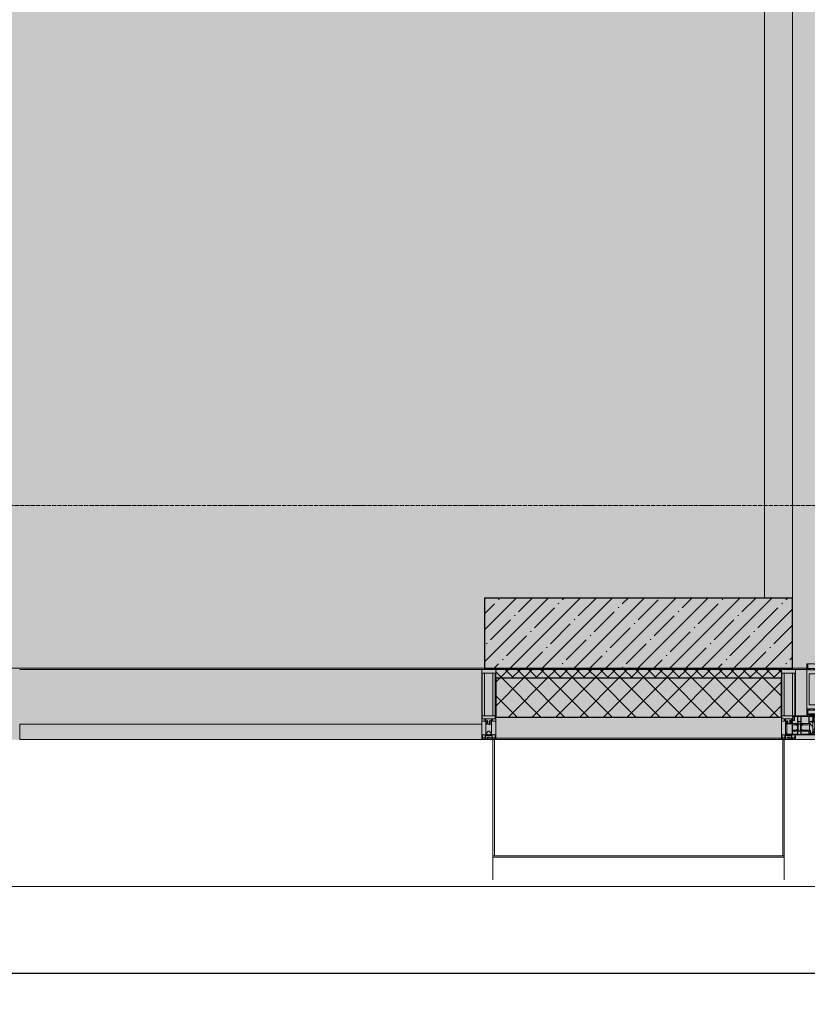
# Model space of a CAD drawing. Header units: millimetres. Extents: x -26894274 to 19789193, y -86687 to 22351.
# Tile 23 of 256: x 27768 to 30581, y -50679 to -47165. Entities that reach past the tile are written whole.
import ezdxf

# ---------------------------------------------------------------- set-up
doc = ezdxf.new("R2010")
doc.units = ezdxf.units.MM
doc.linetypes.add('-D1-02х01', pattern=[3, 2, -1])
doc.linetypes.add('-D1d1-15x02', pattern=[19, 15, -2, 0, -2])
doc.layers.get('Defpoints').update_dxf_attribs({"color": 31})
for name, color, linetype, lineweight in [('_0', 7, 'Continuous', 13), ('A-200-M_WALL', 7, 'Continuous', 5), ('A-200-M_WALL_INT', 7, 'Continuous', 5), ('A-200-M_WALL_PAT', 7, 'Continuous', 5), ('A-214-M_CURT_WALL', 7, 'Continuous', 5), ('A-215-M_CURT_PANEL', 7, 'Continuous', 5), ('A-230-M_FLOOR', 7, 'Continuous', 5), ('A-280-M_COLUMN', 7, 'Continuous', 5), ('A-314-M_WINDOW', 7, 'Continuous', 5), ('S-280-M_COLUMN', 7, 'Continuous', 5), ('Z-060-M_DETAIL', 7, 'Continuous', 5), ('Ограждение', 7, 'Continuous', 5), ('Оси', 7, 'Continuous', 5), ('Поручни', 7, 'Continuous', 5)]:
    doc.layers.add(name, color=color, linetype=linetype, lineweight=lineweight)
doc.styles.add('fl_iso paper', font='isocpeur.ttf', dxfattribs={"width": 0.8, "oblique": 10})
doc.dimstyles.new('In tre 1_100', dxfattribs={"dimscale": 100, "dimtxt": 2.5, "dimasz": 2, "dimexe": 1, "dimexo": 0.7, "dimgap": 0.6, "dimtad": 1, "dimdec": 0, "dimrnd": 5, "dimzin": 0, "dimdsep": 46, "dimtxsty": 'fl_iso paper', "dimblk": 'ARCHTICK', "dimcen": 0, "dimdle": 1, "dimadec": 0, "dimazin": 0, "dimtfac": 1, "dimtdec": 0, "dimtofl": 0, "dimtmove": 1, "dimatfit": 3, "dimldrblk": 'DOT', "dimfxl": 40, "dimtfillclr": 256, "dimtolj": 1, "dimtzin": 0, "dimarcsym": 1})

# ---------------------------------------------------------------- blocks, each defined once
blk = doc.blocks.new('A_PAN_Створка - 383мм-V36-50_AS_Plan_09')
at = {"layer": 'A-215-M_CURT_PANEL'}
h = blk.add_hatch(dxfattribs=at)
h.set_pattern_fill('FP_20', color=256, style=0, pattern_type=2)
h.set_pattern_definition([(225, (-5500, -754.981), (14.142136, -14.142136), []), (315, (-5500, -754.981), (14.142136, 14.142136), [])])
h.paths.add_polyline_path([(-54.5, -31.8), (-54.9, -34.1), (-57.2, -36.4), (-57.2, -60.8), (-54.6, -63.4), (-53.6, -82.7), (54.6, -81.8), (54.6, -63.4), (57.2, -60.8), (57.2, -36.4), (54.9, -34.1), (54.5, -31.8)])
at = {"layer": 'A-314-M_WINDOW'}
for p, q in [((-67.9, -17), (-171, -17)), ((-171, -17), (-171, -57)), ((-171, -18.5), (-153.5, -18.5)), ((-153.5, -18.5), (-152, -20)), ((-152, -20), (-152, -73.5)), ((-150.5, -17), (-150.5, -29.4)), ((-132.4, -18.6), (-150.5, -18.6)), ((-150.5, -29.4), (-132.4, -29.4)), ((-150.5, -33.6), (-150.5, -68)), ((-136.3, -33.6), (-150.5, -33.6)), ((-137.2, -31), (-135.8, -35)), ((-132.5, -31), (-137.2, -31)), ((-132.1, -36.8), (-135.8, -35)), ((-132.5, -31.9), (-133.4, -33.7)), ((-133.4, -33.7), (-130.1, -35.3)), ((-132.5, -31.9), (-132.5, -31)), ((-132.4, -29.4), (-132.4, -18.6)), ((-131, -18.2), (-131, -29.5)), ((-120.8, -18.2), (-131, -18.2)), ((-131, -29.5), (-120.8, -29.5)), ((-131, -30.9), (-131, -33)), ((-120.8, -30.9), (-131, -30.9)), ((-129.4, -34.6), (-131, -33)), ((-130.1, -35.3), (-129.4, -34.6)), ((-122.4, -34.6), (-120.8, -33)), ((-121.7, -35.3), (-122.4, -34.6)), ((-118.4, -33.7), (-121.7, -35.3)), ((-120.8, -18.2), (-120.8, -29.5)), ((-120.8, -30.9), (-120.8, -33)), ((-119.7, -36.8), (-115.9, -35)), ((-119.3, -18.6), (-92.5, -18.6)), ((-119.3, -29.4), (-119.3, -18.6)), ((-92.5, -29.4), (-119.3, -29.4)), ((-119.3, -31), (-114.6, -31)), ((-119.3, -31.9), (-119.3, -31)), ((-119.3, -31.9), (-118.4, -33.7)), ((-114.6, -31), (-115.9, -35)), ((-94.1, -33.5), (-115.4, -33.5)), ((-89.9, -35.1), (-94.1, -33.5)), ((-92.5, -18.6), (-92.5, -29.4)), ((-90.8, -18.5), (-90.8, -29.4)), ((-87.3, -18.5), (-90.8, -18.5)), ((-90.8, -29.4), (-85.9, -29.4)), ((-89.9, -32.5), (-89.9, -35.1)), ((-85.9, -32.5), (-89.9, -32.5)), ((-89.9, -35.1), (-89.9, -50.9)), ((-87.3, -20.4), (-87.3, -18.5)), ((-87.3, -20.4), (-87.3, -21.9)), ((-84.8, -20.4), (-87.3, -20.4)), ((-87.3, -21.9), (-85.9, -21.9)), ((-85.9, -18.2), (-85.9, -20.4)), ((-75.9, -18.2), (-85.9, -18.2)), ((-85.9, -21.9), (-85.9, -29.4)), ((-85.9, -29.4), (-85.9, -32.5)), ((-83.4, -20.4), (-84.8, -20.4)), ((-70, -33.8), (-83.4, -20.4)), ((-78, -84), (-78, -23.5)), ((-78, -23.5), (-67.9, -23.5)), ((-75.9, -21.5), (-75.9, -18.2)), ((-75.9, -21.5), (-75.9, -23.5)), ((-74.9, -21.5), (-75.9, -21.5)), ((-75.9, -23.5), (-73, -23.5)), ((-74.9, -17.9), (-74.9, -21.5)), ((-68.9, -17.9), (-74.9, -17.9)), ((-67.2, -29.3), (-73, -23.5)), ((-61.4, -23.5), (-70, -32.1)), ((-70, -32.1), (-70, -62.5)), ((-70, -36.8), (-70, -33.8)), ((-68.9, -21.5), (-68.9, -17.9)), ((-67.9, -21.5), (-68.9, -21.5)), ((67.9, -17), (-67.9, -17)), ((-61.4, -23.5), (-67.9, -17)), ((-67.9, -17), (-67.9, -23.5)), ((-67.9, -17), (67.9, -17)), ((-67.9, -21.5), (-67.9, -23.5)), ((-67.9, -23.5), (-64.6, -26.8)), ((-67.9, -23.5), (-64.6, -26.8)), ((-64.6, -26.8), (-67.2, -29.3)), ((-64.6, -26.8), (-61.4, -23.5)), ((61.4, -23.5), (-61.4, -23.5)), ((67.9, -17), (61.4, -23.5)), ((70, -32.1), (61.4, -23.5)), ((61.4, -23.5), (64.6, -26.8)), ((67.9, -23.5), (64.6, -26.8)), ((64.6, -26.8), (67.9, -23.5)), ((64.6, -26.8), (67.2, -29.3)), ((67.2, -29.3), (73, -23.5)), ((67.9, -23.5), (67.9, -17)), ((171, -17), (67.9, -17)), ((67.9, -21.5), (67.9, -23.5)), ((67.9, -21.5), (68.9, -21.5)), ((67.9, -23.5), (78, -23.5)), ((68.9, -17.9), (74.9, -17.9)), ((68.9, -21.5), (68.9, -17.9)), ((70, -33.8), (83.4, -20.4)), ((70, -62.5), (70, -32.1)), ((70, -36.8), (70, -33.8)), ((75.9, -23.5), (73, -23.5)), ((74.9, -17.9), (74.9, -21.5)), ((74.9, -21.5), (75.9, -21.5)), ((75.9, -18.2), (85.9, -18.2)), ((75.9, -21.5), (75.9, -18.2)), ((75.9, -21.5), (75.9, -23.5)), ((78, -23.5), (78, -84)), ((83.4, -20.4), (84.8, -20.4)), ((84.8, -20.4), (87.3, -20.4)), ((85.9, -18.2), (85.9, -20.4)), ((85.9, -21.9), (85.9, -29.4)), ((87.3, -21.9), (85.9, -21.9)), ((85.9, -29.4), (85.9, -32.5)), ((90.8, -29.4), (85.9, -29.4)), ((85.9, -32.5), (89.9, -32.5)), ((87.3, -18.5), (90.8, -18.5)), ((87.3, -20.4), (87.3, -18.5)), ((87.3, -20.4), (87.3, -21.9)), ((89.9, -32.5), (89.9, -35.1)), ((89.9, -35.1), (94.1, -33.5)), ((89.9, -35.1), (89.9, -50.9)), ((90.8, -18.5), (90.8, -29.4)), ((92.5, -18.6), (92.5, -29.4)), ((119.3, -18.6), (92.5, -18.6)), ((92.5, -29.4), (119.3, -29.4)), ((94.1, -33.5), (115.4, -33.5)), ((114.6, -31), (115.9, -35)), ((119.3, -31), (114.6, -31)), ((119.7, -36.8), (115.9, -35)), ((119.3, -31.9), (118.4, -33.7)), ((118.4, -33.7), (121.7, -35.3)), ((119.3, -29.4), (119.3, -18.6)), ((119.3, -31.9), (119.3, -31)), ((120.8, -18.2), (120.8, -29.5)), ((120.8, -18.2), (131, -18.2)), ((131, -29.5), (120.8, -29.5)), ((120.8, -30.9), (120.8, -33)), ((120.8, -30.9), (131, -30.9)), ((122.4, -34.6), (120.8, -33)), ((121.7, -35.3), (122.4, -34.6)), ((129.4, -34.6), (131, -33)), ((130.1, -35.3), (129.4, -34.6)), ((133.4, -33.7), (130.1, -35.3)), ((131, -18.2), (131, -29.5)), ((131, -30.9), (131, -33)), ((132.1, -36.8), (135.8, -35)), ((132.4, -18.6), (150.5, -18.6)), ((132.4, -29.4), (132.4, -18.6)), ((150.5, -29.4), (132.4, -29.4)), ((132.5, -31), (137.2, -31)), ((132.5, -31.9), (132.5, -31)), ((132.5, -31.9), (133.4, -33.7)), ((137.2, -31), (135.8, -35)), ((136.3, -33.6), (150.5, -33.6)), ((150.5, -17), (150.5, -29.4)), ((150.5, -33.6), (150.5, -68)), ((153.5, -18.5), (152, -20)), ((152, -20), (152, -73.5)), ((171, -18.5), (153.5, -18.5)), ((171, -57), (171, -17)), ((-171, -55.5), (-152, -55.5)), ((-171, -57), (-156, -57)), ((-153, -60), (-153, -73.5)), ((-136.4, -52.4), (-150.5, -52.4)), ((-150.5, -56.6), (-132.4, -56.6)), ((-150.5, -68), (-143.5, -68)), ((-150.5, -69.5), (-150.5, -73.5)), ((-145, -69.5), (-150.5, -69.5)), ((-145, -69.5), (-145, -79.5)), ((-143.5, -68), (-143.5, -81)), ((-137.2, -54.8), (-135.8, -50.8)), ((-132.5, -54.8), (-137.2, -54.8)), ((-132.1, -49), (-135.8, -50.8)), ((-133.4, -52), (-130.1, -50.4)), ((-132.5, -53.8), (-133.4, -52)), ((-132.5, -53.8), (-132.5, -54.8)), ((-132.4, -56.6), (-132.4, -82.5)), ((-132.1, -49), (-132.1, -36.8)), ((-129.4, -51.1), (-131, -52.7)), ((-131, -55.1), (-131, -52.7)), ((-120.8, -55.1), (-131, -55.1)), ((-131, -56.5), (-131, -62.6)), ((-131, -56.5), (-120.8, -56.5)), ((-120.8, -62.6), (-131, -62.6)), ((-131, -64.6), (-120.8, -64.6)), ((-131, -82.5), (-131, -64.6)), ((-130.1, -35.3), (-130.1, -50.4)), ((-130.1, -50.4), (-129.4, -51.1)), ((-121.7, -50.4), (-122.4, -51.1)), ((-122.4, -51.1), (-120.8, -52.7)), ((-121.7, -35.3), (-121.7, -50.4)), ((-118.4, -52), (-121.7, -50.4)), ((-120.8, -55.1), (-120.8, -52.7)), ((-120.8, -56.5), (-120.8, -62.6)), ((-120.8, -82.5), (-120.8, -64.6)), ((-119.7, -49), (-119.7, -36.8)), ((-119.7, -49), (-115.9, -50.8)), ((-119.3, -53.8), (-118.4, -52)), ((-119.3, -53.8), (-119.3, -54.8)), ((-119.3, -54.8), (-114.6, -54.8)), ((-119.3, -56.6), (-119.3, -82.5)), ((-92.5, -56.6), (-119.3, -56.6)), ((-114.6, -54.8), (-115.9, -50.8)), ((-94.1, -52.5), (-115.3, -52.5)), ((-89.9, -50.9), (-94.1, -52.5)), ((-92.5, -56.6), (-92.5, -82.5)), ((-90.8, -56.6), (-85.9, -56.6)), ((-90.8, -62.7), (-90.8, -56.6)), ((-80.4, -62.7), (-90.8, -62.7)), ((-90.8, -64.6), (-90.8, -82.5)), ((-80.1, -64.6), (-90.8, -64.6)), ((-89.9, -52.2), (-89.9, -50.9)), ((-89.9, -52.2), (-88.6, -53.5)), ((-85.9, -53.5), (-88.6, -53.5)), ((-85.9, -53.5), (-78, -45.6)), ((-85.9, -56.6), (-85.9, -53.5)), ((-80.4, -61.1), (-80.4, -62.7)), ((-78, -61.1), (-80.4, -61.1)), ((-80.1, -66.1), (-80.1, -64.6)), ((-78, -66.1), (-80.1, -66.1)), ((-78, -36.8), (-70, -36.8)), ((-78, -45.6), (-78, -36.8)), ((-78, -66.1), (-78, -61.1)), ((-70, -62.5), (-73.9, -62.5)), ((-73.9, -62.5), (-73.9, -87.5)), ((78, -36.8), (70, -36.8)), ((73.9, -62.5), (70, -62.5)), ((73.9, -87.5), (73.9, -62.5)), ((78, -45.6), (78, -36.8)), ((85.9, -53.5), (78, -45.6)), ((78, -61.1), (80.4, -61.1)), ((78, -66.1), (78, -61.1)), ((78, -66.1), (80.1, -66.1)), ((80.1, -64.6), (90.8, -64.6)), ((80.1, -66.1), (80.1, -64.6)), ((80.4, -61.1), (80.4, -62.7)), ((80.4, -62.7), (90.8, -62.7)), ((85.9, -53.5), (88.6, -53.5)), ((85.9, -56.6), (85.9, -53.5)), ((90.8, -56.6), (85.9, -56.6)), ((89.9, -52.2), (88.6, -53.5)), ((89.9, -50.9), (94.1, -52.5)), ((89.9, -52.2), (89.9, -50.9)), ((90.8, -62.7), (90.8, -56.6)), ((90.8, -64.6), (90.8, -82.5)), ((92.5, -56.6), (119.3, -56.6)), ((92.5, -56.6), (92.5, -82.5)), ((94.1, -52.5), (115.3, -52.5)), ((114.6, -54.8), (115.9, -50.8)), ((119.3, -54.8), (114.6, -54.8)), ((119.7, -49), (115.9, -50.8)), ((118.4, -52), (121.7, -50.4)), ((119.3, -53.8), (118.4, -52)), ((119.3, -53.8), (119.3, -54.8)), ((119.3, -56.6), (119.3, -82.5)), ((119.7, -49), (119.7, -36.8)), ((122.4, -51.1), (120.8, -52.7)), ((120.8, -55.1), (120.8, -52.7)), ((120.8, -55.1), (131, -55.1)), ((120.8, -56.5), (120.8, -62.6)), ((131, -56.5), (120.8, -56.5)), ((120.8, -62.6), (131, -62.6)), ((120.8, -82.5), (120.8, -64.6)), ((131, -64.6), (120.8, -64.6)), ((121.7, -35.3), (121.7, -50.4)), ((121.7, -50.4), (122.4, -51.1)), ((130.1, -50.4), (129.4, -51.1)), ((129.4, -51.1), (131, -52.7)), ((130.1, -35.3), (130.1, -50.4)), ((133.4, -52), (130.1, -50.4)), ((131, -55.1), (131, -52.7)), ((131, -56.5), (131, -62.6)), ((131, -82.5), (131, -64.6)), ((132.1, -49), (132.1, -36.8)), ((132.1, -49), (135.8, -50.8)), ((150.5, -56.6), (132.4, -56.6)), ((132.4, -56.6), (132.4, -82.5)), ((132.5, -53.8), (133.4, -52)), ((132.5, -53.8), (132.5, -54.8)), ((132.5, -54.8), (137.2, -54.8)), ((137.2, -54.8), (135.8, -50.8)), ((136.4, -52.4), (150.5, -52.4)), ((143.5, -68), (143.5, -81)), ((150.5, -68), (143.5, -68)), ((145, -69.5), (150.5, -69.5)), ((145, -69.5), (145, -79.5)), ((150.5, -69.5), (150.5, -73.5)), ((171, -55.5), (152, -55.5)), ((153, -73.5), (153, -60)), ((156, -57), (171, -57)), ((-153, -73.5), (-150, -73.5)), ((-150, -73.5), (-150, -84)), ((-150, -84), (-78, -84)), ((-148.5, -81), (-148.5, -82.5)), ((-143.5, -81), (-148.5, -81)), ((-148.5, -82.5), (-132.4, -82.5)), ((-131, -82.5), (-120.8, -82.5)), ((-119.3, -82.5), (-92.5, -82.5)), ((-73.9, -87.5), (-91.5, -87.5)), ((-91.5, -87.5), (-91.5, -92)), ((-91.5, -92), (91.5, -92)), ((-90.8, -82.5), (-79.5, -82.5)), ((-78, -84), (-85, -84)), ((-85, -84), (-85, -87.5)), ((-85, -87.5), (-78, -87.5)), ((-79.5, -80.6), (-78, -80.6)), ((-79.5, -82.5), (-79.5, -80.6)), ((-78, -87.5), (-78, -84)), ((-78, -84), (-73.9, -84)), ((73.9, -84), (78, -84)), ((91.5, -87.5), (73.9, -87.5)), ((79.5, -80.6), (78, -80.6)), ((78, -87.5), (78, -84)), ((78, -84), (85, -84)), ((78, -84), (150, -84)), ((85, -87.5), (78, -87.5)), ((79.5, -82.5), (79.5, -80.6)), ((90.8, -82.5), (79.5, -82.5)), ((85, -84), (85, -87.5)), ((91.5, -92), (91.5, -87.5)), ((119.3, -82.5), (92.5, -82.5)), ((131, -82.5), (120.8, -82.5)), ((148.5, -82.5), (132.4, -82.5)), ((143.5, -81), (148.5, -81)), ((148.5, -81), (148.5, -82.5)), ((150, -84), (150, -73.5)), ((150, -73.5), (153, -73.5))]:
    blk.add_line(p, q, dxfattribs=at)
for centre, start, end in [((-156, -60), 0, 90), ((156, -60), 90, 180)]:
    blk.add_arc(centre, 3, start, end, dxfattribs=at)
at = {"layer": 'A-314-M_WINDOW', "linetype": '-D1-02х01'}
blk.add_arc((91.4, -87.5), 183, 181.4091, 271.1445, dxfattribs=at)
at = {"layer": 'Z-060-M_DETAIL'}
for p, q in [((-70, -32.1), (-61.4, -23.5)), ((-70, -62.5), (-70, -32.1)), ((-65.7, -37.4), (-60.8, -34.7)), ((61.4, -23.5), (-61.4, -23.5)), ((-60.8, -34.7), (-57.3, -35.9)), ((-55.2, -33.8), (-57.3, -35.9)), ((-54.9, -34.1), (-57.2, -36.4)), ((-55.2, -33.8), (-54.8, -31.5)), ((-54.9, -25.8), (-53.9, -24.8)), ((-54.9, -29.5), (-54.9, -25.8)), ((-53.9, -30.5), (-54.9, -29.5)), ((-54.5, -31.8), (-54.9, -34.1)), ((0, -31.5), (-54.8, -31.5)), ((54.5, -31.8), (-54.5, -31.8)), ((-53.9, -24.8), (53.9, -24.8)), ((53.9, -30.5), (-53.9, -30.5)), ((0, -31.5), (54.8, -31.5)), ((54.9, -25.8), (53.9, -24.8)), ((53.9, -30.5), (54.9, -29.5)), ((54.9, -34.1), (54.5, -31.8)), ((55.2, -33.8), (54.8, -31.5)), ((54.9, -29.5), (54.9, -25.8)), ((57.2, -36.4), (54.9, -34.1)), ((55.2, -33.8), (57.3, -35.9)), ((60.8, -34.7), (57.3, -35.9)), ((65.7, -37.4), (60.8, -34.7)), ((70, -32.1), (61.4, -23.5)), ((70, -62.5), (70, -32.1)), ((-73.9, -62.5), (-70, -62.5)), ((-73.9, -87.5), (-73.9, -62.5)), ((-69.4, -66.5), (-73.9, -66.5)), ((-69.4, -81.5), (-69.4, -66.5)), ((-61.7, -62.5), (-67.9, -62.5)), ((-67.9, -62.5), (-67.9, -89.3)), ((-67.8, -38.3), (-65.7, -37.4)), ((-67.8, -55.7), (-67.8, -38.3)), ((-66, -56.5), (-67.8, -55.7)), ((-66, -56.5), (-62, -59.1)), ((-62, -59.1), (-60.7, -61)), ((-61.7, -64.9), (-61.7, -62.5)), ((-60.1, -67.7), (-61.7, -64.9)), ((-60.7, -61), (-57.4, -61)), ((-56.4, -67.7), (-60.1, -67.7)), ((-57.4, -61), (-54.9, -63.5)), ((-57.2, -36.4), (-57.2, -60.8)), ((-57.2, -60.8), (-54.6, -63.4)), ((-56.4, -89.4), (-56.4, -67.7)), ((-54.9, -63.5), (-54.9, -81.9)), ((-54.6, -63.4), (-54.6, -81.8)), ((54.6, -63.4), (57.2, -60.8)), ((54.6, -81.8), (54.6, -63.4)), ((57.4, -61), (54.9, -63.5)), ((54.9, -63.5), (54.9, -81.9)), ((56.4, -67.7), (60.1, -67.7)), ((56.4, -89.4), (56.4, -67.7)), ((57.2, -60.8), (57.2, -36.4)), ((60.7, -61), (57.4, -61)), ((60.1, -67.7), (61.7, -64.9)), ((62, -59.1), (60.7, -61)), ((61.7, -62.5), (67.9, -62.5)), ((61.7, -64.9), (61.7, -62.5)), ((66, -56.5), (62, -59.1)), ((67.8, -38.3), (65.7, -37.4)), ((66, -56.5), (67.8, -55.7)), ((67.8, -55.7), (67.8, -38.3)), ((67.9, -62.5), (67.9, -89.3)), ((69.4, -66.5), (73.9, -66.5)), ((69.4, -81.5), (69.4, -66.5)), ((73.9, -62.5), (70, -62.5)), ((73.9, -87.5), (73.9, -62.5)), ((-91.5, -87.5), (-73.9, -87.5)), ((-91.5, -92), (-91.5, -87.5)), ((-91.5, -92), (91.5, -92)), ((-83.4, -90.3), (-83.4, -87.5)), ((-83.4, -90.3), (-69.4, -90.3)), ((-73.9, -81.5), (-69.4, -81.5)), ((-69.4, -85.5), (-73.9, -85.5)), ((-69.4, -90.3), (-69.4, -85.5)), ((-67.9, -89.3), (-66.9, -90.3)), ((-66.9, -90.3), (-57.4, -90.3)), ((-57.4, -90.3), (-56.4, -89.4)), ((-54.9, -81.9), (-53.8, -83)), ((-54.9, -85.6), (-53.9, -84.6)), ((-54.9, -89.3), (-54.9, -85.6)), ((-53.9, -90.3), (-54.9, -89.3)), ((-54.6, -81.8), (-53.6, -82.7)), ((-53.9, -84.6), (53.9, -84.6)), ((53.9, -90.3), (-53.9, -90.3)), ((53.8, -83), (-53.8, -83)), ((-53.6, -82.7), (53.6, -82.7)), ((53.6, -82.7), (54.6, -81.8)), ((54.9, -81.9), (53.8, -83)), ((54.9, -85.6), (53.9, -84.6)), ((53.9, -90.3), (54.9, -89.3)), ((54.9, -89.3), (54.9, -85.6)), ((57.4, -90.3), (56.4, -89.4)), ((66.9, -90.3), (57.4, -90.3)), ((67.9, -89.3), (66.9, -90.3)), ((73.9, -81.5), (69.4, -81.5)), ((69.4, -85.5), (73.9, -85.5)), ((69.4, -90.3), (69.4, -85.5)), ((83.4, -90.3), (69.4, -90.3)), ((91.5, -87.5), (73.9, -87.5)), ((83.4, -90.3), (83.4, -87.5)), ((91.5, -92), (91.5, -87.5))]:
    blk.add_line(p, q, dxfattribs=at)
at = {"layer": 'Z-060-M_DETAIL', "color": 9, "true_color": 0xc8c8c8}
for p, q in [((70.1, -105.1), (70.1, -109)), ((95.1, -105.1), (70.1, -105.1)), ((74.1, -109.6), (74.1, -105.1)), ((89.1, -105.1), (89.1, -109.6)), ((93.1, -109.6), (93.1, -105.1)), ((95.1, -87.5), (95.1, -105.1)), ((99.6, -87.5), (95.1, -87.5)), ((97.9, -95.6), (95.1, -95.6)), ((97.9, -95.6), (97.9, -109.6)), ((99.6, -270.5), (99.6, -87.5)), ((39.7, -109), (31.1, -117.6)), ((31.1, -117.6), (31.1, -240.4)), ((41.4, -123.8), (39.1, -124.2)), ((39.1, -179), (39.1, -124.2)), ((70.1, -109), (39.7, -109)), ((41.4, -123.8), (43.5, -121.7)), ((45, -113.3), (42.3, -118.2)), ((42.3, -118.2), (43.5, -121.7)), ((45.9, -111.2), (45, -113.3)), ((63.3, -111.2), (45.9, -111.2)), ((64.1, -113), (63.3, -111.2)), ((64.1, -113), (66.7, -117)), ((66.7, -117), (68.6, -118.3)), ((68.6, -118.3), (68.6, -121.6)), ((68.6, -121.6), (71.1, -124.1)), ((71.1, -124.1), (89.5, -124.1)), ((89.1, -109.6), (74.1, -109.6)), ((89.5, -124.1), (90.6, -125.2)), ((90.6, -125.2), (90.6, -232.8)), ((97.9, -109.6), (93.1, -109.6)), ((39.1, -179), (39.1, -233.8)), ((39.7, -249), (31.1, -240.4)), ((41.4, -234.2), (39.1, -233.8)), ((41.4, -234.2), (43.5, -236.3)), ((42.3, -239.8), (43.5, -236.3)), ((45, -244.7), (42.3, -239.8)), ((45.9, -246.8), (45, -244.7)), ((64.1, -245), (63.3, -246.8)), ((64.1, -245), (66.7, -241)), ((66.7, -241), (68.6, -239.7)), ((68.6, -236.4), (71.1, -233.9)), ((68.6, -239.7), (68.6, -236.4)), ((71.1, -233.9), (89.5, -233.9)), ((89.5, -233.9), (90.6, -232.8)), ((70.1, -249), (39.7, -249)), ((63.3, -246.8), (45.9, -246.8)), ((70.1, -252.9), (70.1, -249)), ((95.1, -252.9), (70.1, -252.9)), ((74.1, -248.4), (74.1, -252.9)), ((89.1, -248.4), (74.1, -248.4)), ((89.1, -252.9), (89.1, -248.4)), ((93.1, -248.4), (93.1, -252.9)), ((97.9, -248.4), (93.1, -248.4)), ((95.1, -270.5), (95.1, -252.9)), ((97.9, -262.4), (95.1, -262.4)), ((99.6, -270.5), (95.1, -270.5)), ((97.9, -262.4), (97.9, -248.4))]:
    blk.add_line(p, q, dxfattribs=at)
blk = doc.blocks.new('Rectangular Mullion - R_StandardFrame_50Wx250H-V26-50_AS_Plan_09')
at = {"layer": 'A-214-M_CURT_WALL'}
for p, q in [((34660, -505), (34700.4, -505)), ((34729.9, -505), (34940, -505)), ((34660, -755), (34940, -755))]:
    blk.add_line(p, q, dxfattribs=at)
blk = doc.blocks.new('System Panel - A_PAN_Glass-3811965-50_AS_Plan_09')
at = {"layer": 'A-215-M_CURT_PANEL'}
for p, q in [((825, 55), (-825, 55)), ((-825, 55), (-825, 0)), ((825, 0), (825, 55)), ((-825, 0), (825, 0))]:
    blk.add_line(p, q, dxfattribs=at)
blk = doc.blocks.new('Rectangular Mullion - R_StandardFrame_50Wx250H-3725449-50_AS_Plan_09')
at = {"layer": 'A-214-M_CURT_WALL'}
blk.add_line((33540, -505), (31890, -505), dxfattribs=at)
blk = doc.blocks.new('Rectangular Mullion - 50Wx250H-2623690-50_AS_Plan_09')
at = {"layer": 'Z-060-M_DETAIL'}
for p, q in [((-25, 65.2), (-25, 250)), ((-25, 250), (0, 250)), ((25, 250), (0, 250)), ((25, 65.2), (25, 250)), ((-23, 237.3), (0, 237.3)), ((-23, 237.3), (-23, 73.6)), ((-14.9, 84), (-14.9, 237.3)), ((23, 237.3), (0, 237.3)), ((14.9, 84), (14.9, 237.3)), ((23, 237.3), (23, 73.6)), ((0, 84), (-23, 84)), ((-0.5, 73.6), (-23, 73.6)), ((-14, 71.3), (-14, 65.2)), ((-10, 71.3), (-14, 71.3)), ((-10, 53), (-10, 71.3)), ((0, 84), (23, 84)), ((0.5, 73.6), (23, 73.6)), ((10, 71.3), (14, 71.3)), ((10, 53), (10, 71.3)), ((14, 71.3), (14, 65.2)), ((-14, 65.2), (-25, 65.2)), ((-8.7, 53), (-10, 53)), ((-10, 53), (-10, 17)), ((-8.7, 53), (-7, 54.7)), ((-7, 65.2), (-5.9, 67.3)), ((-7, 65.2), (-7, 54.7)), ((-4.1, 67.3), (-5.9, 67.3)), ((-4.1, 67.3), (-2.9, 65.1)), ((-2.9, 65.1), (-2.9, 54.6)), ((-1.3, 53), (-2.9, 54.6)), ((0, 53), (-1.3, 53)), ((0, 53), (1.3, 53)), ((1.3, 53), (2.9, 54.6)), ((4.1, 67.3), (2.9, 65.1)), ((2.9, 65.1), (2.9, 54.6)), ((4.1, 67.3), (5.9, 67.3)), ((7, 65.2), (5.9, 67.3)), ((7, 65.2), (7, 54.7)), ((8.7, 53), (7, 54.7)), ((8.7, 53), (10, 53)), ((10, 53), (10, 17)), ((14, 65.2), (25, 65.2)), ((-23.8, 14.6), (-25, 14.2)), ((-25, 0), (-25, 14.2)), ((-22.3, 17), (-23.8, 17)), ((-23.8, 17), (-23.8, 14.6)), ((-22.5, 10.6), (-23.8, 14.6)), ((-22.5, 10.6), (-23.7, 9.9)), ((-23.7, 1.3), (-23.7, 9.9)), ((-23.7, 1.3), (-11.8, 1.3)), ((-23.2, 10.2), (-22.5, 8)), ((-22.5, 8), (-22.5, 4.5)), ((-21.3, 4.5), (-22.5, 4.5)), ((-22.3, 17), (-22.3, 16)), ((-22.3, 16), (-21.3, 16)), ((-19, 17.6), (-21.3, 16)), ((-21.3, 4.5), (-21.3, 6.5)), ((-21.3, 6.5), (-14.2, 6.5)), ((-18.4, 16.6), (-19, 17.6)), ((-7.4, 16.6), (-18.4, 16.6)), ((-14.2, 6.5), (-14.2, 4.5)), ((-13.2, 4.5), (-14.2, 4.5)), ((-13.2, 4.5), (-12.2, 7.2)), ((-12.7, 7.6), (-11.3, 11.4)), ((-12.7, 7.6), (-11.8, 6.9)), ((-12.2, 9), (-12.2, 14.8)), ((-12.2, 14.8), (0, 14.8)), ((-11.8, 1.3), (-11.8, 6.9)), ((-10.5, 11.2), (-11.3, 11.4)), ((-10.5, 1.5), (-10.5, 11.2)), ((-4.8, 1.5), (-10.5, 1.5)), ((-10, 17), (-7.5, 17)), ((-8.5, 23), (-1.5, 30)), ((-8.5, 18.5), (-8.5, 23)), ((-7.5, 18.5), (-8.5, 18.5)), ((-7.5, 17), (-7.5, 18.5)), ((-7.4, 18), (-7.4, 16.6)), ((-2.6, 18), (-7.4, 18)), ((0, 8), (-4.8, 8)), ((-4.8, 1.5), (-4.8, 8)), ((-2.6, 18), (-2.6, 16.8)), ((-2.6, 16.8), (0, 16.8)), ((-1.5, 30), (0, 30)), ((1.5, 30), (0, 30)), ((2.6, 16.8), (0, 16.8)), ((0, 14.8), (0, 16.8)), ((0, 14.8), (0, 16.8)), ((12.2, 14.8), (0, 14.8)), ((0, 0), (0, 8)), ((0, 8), (4.8, 8)), ((0, 0), (0, 8)), ((8.5, 23), (1.5, 30)), ((2.6, 18), (2.6, 16.8)), ((2.6, 18), (7.4, 18)), ((4.8, 1.5), (4.8, 8)), ((4.8, 1.5), (10.5, 1.5)), ((7.4, 18), (7.4, 16.6)), ((7.4, 16.6), (18.4, 16.6)), ((7.5, 18.5), (8.5, 18.5)), ((7.5, 17), (7.5, 18.5)), ((10, 17), (7.5, 17)), ((8.5, 18.5), (8.5, 23)), ((10.5, 11.2), (11.3, 11.4)), ((10.5, 1.5), (10.5, 11.2)), ((12.7, 7.6), (11.3, 11.4)), ((12.7, 7.6), (11.8, 6.9)), ((11.8, 1.3), (11.8, 6.9)), ((23.7, 1.3), (11.8, 1.3)), ((12.2, 9), (12.2, 14.8)), ((13.2, 4.5), (12.2, 7.2)), ((13.2, 4.5), (14.2, 4.5)), ((21.3, 6.5), (14.2, 6.5)), ((14.2, 6.5), (14.2, 4.5)), ((18.4, 16.6), (19, 17.6)), ((19, 17.6), (21.3, 16)), ((22.3, 16), (21.3, 16)), ((21.3, 4.5), (21.3, 6.5)), ((21.3, 4.5), (22.5, 4.5)), ((22.3, 17), (22.3, 16)), ((22.3, 17), (23.8, 17)), ((22.5, 10.6), (23.8, 14.6)), ((22.5, 10.6), (23.7, 9.9)), ((23.2, 10.2), (22.5, 8)), ((22.5, 8), (22.5, 4.5)), ((23.7, 1.3), (23.7, 9.9)), ((23.8, 17), (23.8, 14.6)), ((23.8, 14.6), (25, 14.2)), ((25, 0), (25, 14.2)), ((-25, 0), (0, 0)), ((25, 0), (0, 0))]:
    blk.add_line(p, q, dxfattribs=at)
for centre, start, end in [((-0.5, 73.1), 360, 90), ((0.5, 73.1), 90, 180)]:
    blk.add_arc(centre, 0.5, start, end, dxfattribs=at)
blk = doc.blocks.new('Rectangular Mullion - R_StandardFrame_50Wx250H-3812575-50_AS_Plan_09')
at = {"layer": 'A-214-M_CURT_WALL', "lineweight": 9}
for p, q in [((-50, -250), (-50, 0)), ((-50, 0), (0, 0)), ((0, 0), (0, -250)), ((0, -250), (-50, -250))]:
    blk.add_line(p, q, dxfattribs=at)
blk = doc.blocks.new('Rectangular Mullion - 50Wx250H-V70-50_AS_Plan_09')
at = {"layer": 'Z-060-M_DETAIL'}
for p, q in [((-25, 65.2), (-25, 250)), ((-25, 250), (0, 250)), ((25, 250), (0, 250)), ((25, 84), (25, 250)), ((-23, 237.3), (0, 237.3)), ((-23, 237.3), (-23, 73.6)), ((-14.9, 84), (-14.9, 237.3)), ((23, 237.3), (0, 237.3)), ((14.9, 84), (14.9, 237.3)), ((23, 237.3), (23, 84)), ((0, 84), (-23, 84)), ((-0.5, 73.6), (-23, 73.6)), ((-14, 71.3), (-14, 65.2)), ((-10, 71.3), (-14, 71.3)), ((-10, 53), (-10, 71.3)), ((0, 84), (15, 84)), ((0.5, 73.6), (15, 73.6)), ((10, 71.3), (12, 71.3)), ((10, 57.4), (10, 71.3)), ((-14, 65.2), (-25, 65.2)), ((-8.7, 53), (-10, 53)), ((-10, 53), (-10, 17)), ((-8.7, 53), (-7, 54.7)), ((-7, 65.2), (-5.9, 67.3)), ((-7, 65.2), (-7, 54.7)), ((-4.1, 67.3), (-5.9, 67.3)), ((-4.1, 67.3), (-2.9, 65.1)), ((-2.9, 65.1), (-2.9, 57)), ((4.1, 67.3), (2.9, 65.1)), ((2.9, 65.1), (2.9, 57)), ((4.1, 67.3), (5.9, 67.3)), ((7, 65.2), (5.9, 67.3)), ((7, 65.2), (7, 57)), ((-23.8, 14.6), (-25, 14.2)), ((-25, 0), (-25, 14.2)), ((-22.3, 17), (-23.8, 17)), ((-23.8, 17), (-23.8, 14.6)), ((-22.5, 10.6), (-23.8, 14.6)), ((-22.5, 10.6), (-23.7, 9.9)), ((-23.7, 1.3), (-23.7, 9.9)), ((-23.7, 1.3), (-11.8, 1.3)), ((-23.2, 10.2), (-22.5, 8)), ((-22.5, 8), (-22.5, 4.5)), ((-21.3, 4.5), (-22.5, 4.5)), ((-22.3, 17), (-22.3, 16)), ((-22.3, 16), (-21.3, 16)), ((-19, 17.6), (-21.3, 16)), ((-21.3, 4.5), (-21.3, 6.5)), ((-21.3, 6.5), (-14.2, 6.5)), ((-18.4, 16.6), (-19, 17.6)), ((-7.4, 16.6), (-18.4, 16.6)), ((-14.2, 6.5), (-14.2, 4.5)), ((-13.2, 4.5), (-14.2, 4.5)), ((-13.2, 4.5), (-12.2, 7.2)), ((-12.7, 7.6), (-11.3, 11.4)), ((-12.7, 7.6), (-11.8, 6.9)), ((-12.2, 9), (-12.2, 14.8)), ((-12.2, 14.8), (0, 14.8)), ((-11.8, 1.3), (-11.8, 6.9)), ((-10.5, 11.2), (-11.3, 11.4)), ((-10.5, 1.5), (-10.5, 11.2)), ((-4.8, 1.5), (-10.5, 1.5)), ((-10, 17), (-7.5, 17)), ((-8.5, 23), (-6, 25.5)), ((-8.5, 18.5), (-8.5, 23)), ((-7.5, 18.5), (-8.5, 18.5)), ((-7.5, 17), (-7.5, 18.5)), ((-7.4, 18), (-7.4, 16.6)), ((-6, 18), (-7.4, 18)), ((0, 8), (-4.8, 8)), ((-4.8, 1.5), (-4.8, 8)), ((-2.6, 16.8), (0, 16.8)), ((2.6, 16.8), (0, 16.8)), ((0, 14.8), (0, 16.8)), ((0, 14.8), (0, 16.8)), ((12.2, 14.8), (0, 14.8)), ((0, 0), (0, 8)), ((0, 8), (4.8, 8)), ((0, 0), (0, 8)), ((4.8, 1.5), (4.8, 8)), ((4.8, 1.5), (10.5, 1.5)), ((7.4, 16.6), (18.4, 16.6)), ((10.5, 11.2), (11.3, 11.4)), ((10.5, 1.5), (10.5, 11.2)), ((12.7, 7.6), (11.3, 11.4)), ((12.7, 7.6), (11.8, 6.9)), ((11.8, 1.3), (11.8, 6.9)), ((23.7, 1.3), (11.8, 1.3)), ((12.2, 9), (12.2, 14.8)), ((13.2, 4.5), (12.2, 7.2)), ((13.2, 4.5), (14.2, 4.5)), ((21.3, 6.5), (14.2, 6.5)), ((14.2, 6.5), (14.2, 4.5)), ((19.9, 17), (21.3, 16)), ((22.3, 16), (21.3, 16)), ((21.3, 4.5), (21.3, 6.5)), ((21.3, 4.5), (22.5, 4.5)), ((22.3, 17), (22.3, 16)), ((22.5, 10.6), (23.8, 14.6)), ((22.5, 10.6), (23.7, 9.9)), ((23.2, 10.2), (22.5, 8)), ((22.5, 8), (22.5, 4.5)), ((23.7, 1.3), (23.7, 9.9)), ((23.8, 17), (23.8, 14.6)), ((23.8, 14.6), (25, 14.2)), ((25, 0), (25, 14.2)), ((-25, 0), (0, 0)), ((25, 0), (0, 0))]:
    blk.add_line(p, q, dxfattribs=at)
for centre, start, end in [((-0.5, 73.1), 360, 90), ((0.5, 73.1), 90, 180)]:
    blk.add_arc(centre, 0.5, start, end, dxfattribs=at)
blk = doc.blocks.new('Rectangular Mullion - R_StandardFrame_50Wx250H-3548768-50_AS_Plan_09')
at = {"layer": 'A-214-M_CURT_WALL', "lineweight": 9}
for p, q in [((0, 0), (-50, 0)), ((-50, 0), (-50, -17)), ((0, -250), (0, 0)), ((-50, -84), (-50, -250)), ((-50, -250), (0, -250))]:
    blk.add_line(p, q, dxfattribs=at)
blk = doc.blocks.new('Ограждение - Ограждение-5498517-50_AS_Plan_09')
at = {"layer": 'Поручни'}
blk.add_line((-55947.2, -1355), (1285, -1355), dxfattribs=at)
blk = doc.blocks.new('Ограждение - Ограждение-6093033-50_AS_Plan_09')
at = {"layer": 'Поручни'}
blk.add_line((-55947.2, -1355), (1285, -1355), dxfattribs=at)
blk = doc.blocks.new('RST_AR_KMN_R22_B1_FCD_rvt-1-50_AS_Plan_09')
at = {"layer": 'A-200-M_WALL_PAT'}
h = blk.add_hatch(dxfattribs=at)
h.set_pattern_fill('FP_4', color=256, style=0, pattern_type=2)
h.set_pattern_definition([(45, (0, 0), (-21.2132, 21.2132), []), (135, (0, 0), (-21.2132, -21.2132), [])])
h.paths.add_polyline_path([(-5690, -535), (-5690, -505), (-6710, -505), (-6710, -535)])
h = blk.add_hatch(dxfattribs=at)
h.set_pattern_fill('FP_5', color=256, style=0, pattern_type=2)
h.set_pattern_definition([(45, (0, 0), (-42.4264, 42.4264), []), (135, (0, 0), (-42.4264, -42.4264), [])])
h.paths.add_polyline_path([(-6710, -675), (-5690, -675), (-5690, -535), (-6710, -535)])
at = {"layer": 'A-200-M_WALL'}
for p, q in [((-5690, -505), (-6710, -505)), ((-6710, -505), (-6710, -535)), ((-5690, -535), (-5690, -505)), ((-6710, -675), (-6710, -750)), ((-5690, -750), (-5690, -675)), ((-6710, -750), (-6710, -755)), ((-6710, -750), (-5690, -750)), ((-6710, -755), (-5690, -755)), ((-5690, -755), (-5690, -750))]:
    blk.add_line(p, q, dxfattribs=at)
at = {"layer": 'A-200-M_WALL', "lineweight": 25}
for p, q in [((-6710, -535), (-6710, -675)), ((-6710, -535), (-5690, -535)), ((-5690, -675), (-5690, -535)), ((-6710, -675), (-5690, -675))]:
    blk.add_line(p, q, dxfattribs=at)
at = {"layer": 'A-280-M_COLUMN', "lineweight": 18}
for p, q in [((-6720, -755), (-6720, -1169.8)), ((-6715, -755), (-6720, -755)), ((-6715, -1169.8), (-6715, -755)), ((-5685, -755), (-5685, -1169.8)), ((-5680, -755), (-5685, -755)), ((-5680, -1169.8), (-5680, -755)), ((-6720, -1169.8), (-6715, -1169.8)), ((-6720, -1169.8), (-6720, -1174.9)), ((-5680, -1169.8), (-6720, -1169.8)), ((-6720, -1174.9), (-5680, -1174.9)), ((-5685, -1169.8), (-5680, -1169.8)), ((-5680, -1174.9), (-5680, -1169.8))]:
    blk.add_line(p, q, dxfattribs=at)
at = {"layer": 'A-280-M_COLUMN'}
for p, q in [((-6720, -1255.5), (-6720, -1174.9)), ((-5680, -1174.9), (-5680, -1255.5))]:
    blk.add_line(p, q, dxfattribs=at)
at = {"layer": 'A-214-M_CURT_WALL', "lineweight": 5}
for name, p in [('Rectangular Mullion - R_StandardFrame_50Wx250H-3725449-50_AS_Plan_09', (-40300, 0)), ('Rectangular Mullion - 50Wx250H-2623690-50_AS_Plan_09', (-6735, -755)), ('Rectangular Mullion - 50Wx250H-V70-50_AS_Plan_09', (-5665, -755)), ('Rectangular Mullion - R_StandardFrame_50Wx250H-V26-50_AS_Plan_09', (-40300, 0))]:
    blk.add_blockref(name, p, dxfattribs=at)
at = {"layer": 'A-214-M_CURT_WALL', "lineweight": 5, "extrusion": (0, 0, -1), "rotation": 180}
blk.add_blockref('Rectangular Mullion - R_StandardFrame_50Wx250H-3812575-50_AS_Plan_09', (6710, -755), dxfattribs=at)
at = {"layer": 'A-214-M_CURT_WALL', "lineweight": 5, "rotation": 180}
blk.add_blockref('Rectangular Mullion - R_StandardFrame_50Wx250H-3548768-50_AS_Plan_09', (-5690, -755), dxfattribs=at)
at = {"layer": 'A-215-M_CURT_PANEL', "lineweight": 5, "rotation": 180}
blk.add_blockref('A_PAN_Створка - 383мм-V36-50_AS_Plan_09', (-5500, -755), dxfattribs=at)
at = {"layer": 'A-215-M_CURT_PANEL', "lineweight": 5}
blk.add_blockref('System Panel - A_PAN_Glass-3811965-50_AS_Plan_09', (-7585, -755), dxfattribs=at)
at = {"layer": 'Ограждение', "lineweight": 5}
for name in ['Ограждение - Ограждение-5498517-50_AS_Plan_09', 'Ограждение - Ограждение-6093033-50_AS_Plan_09']:
    blk.add_blockref(name, (36940, 75), dxfattribs=at)
blk = doc.blocks.new('_ArchTick')
at = {"color": 0, "linetype": 'ByBlock', "lineweight": 9, "const_width": 0.15}
blk.add_lwpolyline([(-0.5, -0.5), (0.5, 0.5)], dxfattribs=at)
blk = doc.blocks.new('*D662')
at = {"layer": 'Defpoints', "color": 0, "transparency": 16777216}
for p in [(27518, -50462.7), (35918, -50462.7), (35918, -50568.8)]:
    blk.add_point(p, dxfattribs=at)
at = {"layer": 'Оси', "color": 0, "lineweight": -2, "transparency": 16777216}
for p, q in [((27518, -50532.7), (27518, -50668.8)), ((35918, -50532.7), (35918, -50668.8)), ((27418, -50568.8), (36018, -50568.8))]:
    blk.add_line(p, q, dxfattribs=at)
at = {"layer": 'Оси', "color": 0, "lineweight": -2, "transparency": 16777216, "xscale": 200, "yscale": 200, "zscale": 200, "rotation": 180}
blk.add_blockref('_ArchTick', (27518, -50568.8), dxfattribs=at)
at = {"layer": 'Оси', "color": 0, "lineweight": -2, "transparency": 16777216, "xscale": 200, "yscale": 200, "zscale": 200}
blk.add_blockref('_ArchTick', (35918, -50568.8), dxfattribs=at)
at = {"layer": 'Оси', "color": 0, "transparency": 16777216, "insert": (31718, -50383.8), "char_height": 250, "attachment_point": 5, "style": 'fl_iso paper'}
blk.add_mtext('\\A1;8400', dxfattribs=at)
blk = doc.blocks.new('_DOT')
at = {"color": 0, "linetype": 'ByBlock'}
blk.add_line((-0.5, 0), (-1, 0), dxfattribs=at)
at = {"color": 0, "linetype": 'ByBlock', "const_width": 0.5}
blk.add_lwpolyline([(-0.25, 0, 1), (0.25, 0, 1)], format="xyb", close=True, dxfattribs=at)

msp = doc.modelspace()

# ---------------------------------------------------------------- hatches: boundary and pattern name
at = {"layer": '_0', "transparency": 33554534}
h = msp.add_hatch(color=252, dxfattribs=at)
h.dxf.hatch_style = 1
h.paths.add_polyline_path([(17837.9, -49734.4), (25204.6, -19284.4), (73878, -19284.4), (73878, -49734.4)])
h.paths.add_polyline_path([(28728, -40979.4), (28728, -37429.4), (30528, -37429.4), (30528, -30029.4), (28477.6, -30029.4), (28478, -28029.4), (29978, -28029.4), (29978, -27479.4), (32178, -27479.4), (32178, -28029.4), (44478, -28029.4), (44478, -27929.4), (45278, -27929.4), (45278, -27379.4), (47528, -27379.4), (47528, -27929.4), (53578, -27929.4), (53578, -27379.4), (55478, -27379.4), (55478, -27929.4), (64478, -27929.4), (64478, -26229.4), (67788, -26229.4), (67788, -28219.4), (66578, -28219.4), (66578, -30029.4), (62978, -30029.4), (62078, -30029.4), (58678, -30029.4), (58678, -38979.4), (61728, -38979.4), (62978, -38979.4), (66878, -38979.4), (66878, -41429.4), (64488, -41429.4), (64488, -41079.4), (59948, -41079.4), (59948, -41629.4), (57898, -41629.4), (57898, -41079.4), (47038, -41079.4), (47038, -41629.4), (44088, -41629.4), (44088, -40979.4)], flags=16)
at = {"layer": 'S-280-M_COLUMN'}
h = msp.add_hatch(dxfattribs=at)
h.set_pattern_fill('FP_1', color=256, style=0, pattern_type=2)
h.set_pattern_definition([(45, (36177.975, -48979.44), (-57.0246, 57.0246), []), (45, (36235, -48979.44), (-57.0246, 57.0246), [100.806, -20.161, 3.353, -16.808])])
h.paths.add_polyline_path([(30528, -49479.4), (30528, -49229.4), (29428, -49229.4), (29428, -49479.4), (30507.4, -49479.4)])

# ---------------------------------------------------------------- linework, layer by layer
at = {"layer": 'A-200-M_WALL_INT'}
for p, q in [((30428, -49229.4), (30428, -43829.4)), ((30528, -43829.4), (30528, -49229.4))]:
    msp.add_line(p, q, dxfattribs=at)
at = {"layer": 'A-230-M_FLOOR'}
for p, q in [((27482.9, -49479.4), (29428, -49479.4)), ((30528, -49479.4), (30578.4, -49479.4))]:
    msp.add_line(p, q, dxfattribs=at)
at = {"layer": 'S-280-M_COLUMN', "lineweight": 25}
for p, q in [((29428, -49229.4), (29428, -49479.4)), ((30528, -49229.4), (29428, -49229.4)), ((30528, -49479.4), (30528, -49229.4)), ((29428, -49479.4), (30528, -49479.4))]:
    msp.add_line(p, q, dxfattribs=at)
at = {"layer": 'Оси', "linetype": '-D1d1-15x02'}
msp.add_line((16003.3, -48899.4), (74746.1, -48899.4), dxfattribs=at)

# ---------------------------------------------------------------- block references
at = {"lineweight": 5}
msp.add_blockref('RST_AR_KMN_R22_B1_FCD_rvt-1-50_AS_Plan_09', (36178, -48979.4), dxfattribs=at)

# ---------------------------------------------------------------- dimensions: what is measured, and where the dimension line sits
at = {"layer": 'Оси'}
dim = msp.add_linear_dim(base=(35918, -50568.8), p1=(27518, -50462.7), p2=(35918, -50462.7), dimstyle='In tre 1_100', dxfattribs=at)
dim.commit()
dim.dimension.update_dxf_attribs({"geometry": '*D662', "text_midpoint": (31718, -50383.8)})

doc.saveas('drawing.dxf')
